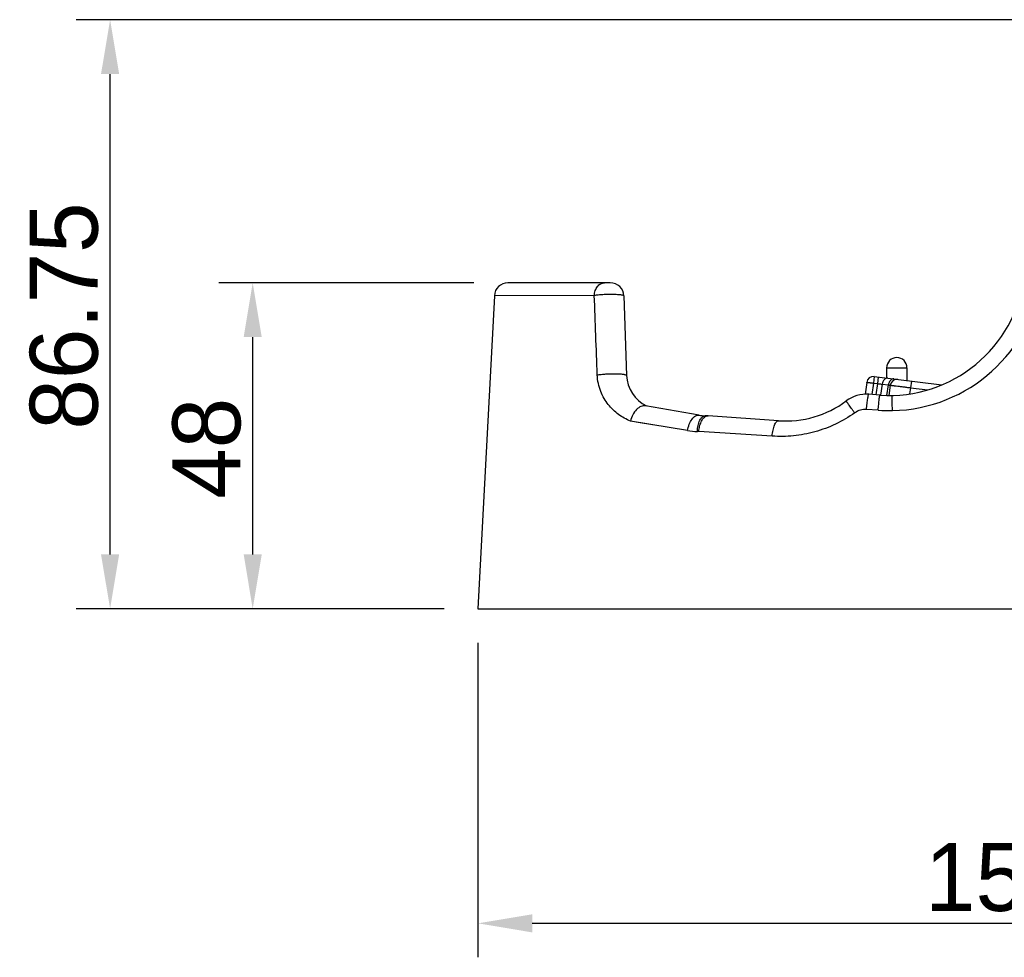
# Model space of a CAD drawing. Header units: millimetres. Extents: x 0 to 1189, y 0 to 841.
# Tile 5 of 8: x 584 to 729, y 169 to 307. Entities that reach past the tile are written whole.
import ezdxf

# ---------------------------------------------------------------- set-up
doc = ezdxf.new("R2010")
doc.units = ezdxf.units.MM
doc.header["$LTSCALE"] = 65.395
doc.header["$PDMODE"] = 3
doc.header["$PDSIZE"] = 0.01
doc.layers.get('0').update_dxf_attribs({"linetype": 'CONTINUOUS'})
doc.layers.get('Defpoints').update_dxf_attribs({"linetype": 'CONTINUOUS'})
doc.layers.add('CRADLE_CASE_RH-SHAPE', color=7, linetype='CONTINUOUS')
doc.layers.add('POGO_1554318-SHAPE', color=7, linetype='CONTINUOUS')
doc.styles.get("Standard").update_dxf_attribs({"font": 'gothic.ttf'})
doc.dimstyles.new('WALL', dxfattribs={"dimtxt": 10, "dimasz": 8, "dimexe": 5, "dimexo": 5, "dimgap": 1.5, "dimtad": 1, "dimtoh": 1, "dimdsep": 46, "dimtxsty": 'STANDARD', "dimcen": 0, "dimadec": 0, "dimazin": 0, "dimtp": 0.001, "dimtm": 0.001, "dimtfac": 1, "dimtofl": 0, "dimtmove": 0, "dimatfit": 3, "dimfxl": 1, "dimtolj": 1, "dimarcsym": 0})

# ---------------------------------------------------------------- blocks, each defined once
blk = doc.blocks.new('*D151')
at = {"color": 0, "lineweight": -2}
for p, q in [((650.84, 267.9), (613.25, 267.9)), ((618.25, 227.9), (618.25, 259.9)), ((646.43, 219.9), (613.25, 219.9))]:
    blk.add_line(p, q, dxfattribs=at)
at = {"color": 0}
for points in [[(616.92, 259.9), (619.58, 259.9), (618.25, 267.9)], [(616.92, 227.9), (619.58, 227.9), (618.25, 219.9)]]:
    blk.add_solid(points, dxfattribs=at)
at = {"layer": 'Defpoints', "color": 0}
for p in [(618.25, 267.9), (655.84, 267.9), (651.43, 219.9)]:
    blk.add_point(p, dxfattribs=at)
at = {"color": 0, "insert": (611.5, 243.53), "char_height": 10, "attachment_point": 5, "rotation": 90}
blk.add_mtext('\\A1;48', dxfattribs=at)
blk = doc.blocks.new('*D153')
at = {"color": 0, "lineweight": -2}
for p, q in [((733.79, 306.65), (592.25, 306.65)), ((597.25, 227.9), (597.25, 298.65)), ((641.43, 219.9), (592.25, 219.9))]:
    blk.add_line(p, q, dxfattribs=at)
at = {"color": 0}
for points in [[(595.91, 298.65), (598.58, 298.65), (597.25, 306.65)], [(595.91, 227.9), (598.58, 227.9), (597.25, 219.9)]]:
    blk.add_solid(points, dxfattribs=at)
at = {"layer": 'Defpoints', "color": 0}
for p in [(597.25, 306.65), (738.79, 306.65), (646.43, 219.9)]:
    blk.add_point(p, dxfattribs=at)
at = {"color": 0, "insert": (590.49, 263.01), "char_height": 10, "attachment_point": 5, "rotation": 90}
blk.add_mtext('\\A1;86.75', dxfattribs=at)
blk = doc.blocks.new('*D154')
at = {"color": 0, "lineweight": -2}
for p, q in [((651.43, 214.9), (651.43, 168.58)), ((805.43, 214.9), (805.43, 168.58)), ((659.43, 173.58), (797.43, 173.58))]:
    blk.add_line(p, q, dxfattribs=at)
at = {"color": 0}
for points in [[(659.43, 174.91), (659.43, 172.24), (651.43, 173.58)], [(797.43, 174.91), (797.43, 172.24), (805.43, 173.58)]]:
    blk.add_solid(points, dxfattribs=at)
at = {"layer": 'Defpoints', "color": 0}
for p in [(651.43, 219.9), (805.43, 219.9), (805.43, 173.58)]:
    blk.add_point(p, dxfattribs=at)
at = {"color": 0, "insert": (728.43, 180.33), "char_height": 10, "attachment_point": 5}
blk.add_mtext('\\A1;154', dxfattribs=at)

msp = doc.modelspace()

# ---------------------------------------------------------------- linework, layer by layer
at = {"layer": 'CRADLE_CASE_RH-SHAPE', "color": 7, "linetype": 'Continuous'}
for p, q in [((670.92, 267.897), (655.84, 267.897)), ((653.842, 266.002), (651.426, 219.897)), ((668.563, 266.029), (653.842, 266.002)), ((672.918, 265.967), (673.327, 254.256)), ((709.799, 254.097), (709.679, 253.122)), ((709.799, 254.097), (719.766, 252.874)), ((710.38, 254.026), (710.26, 253.051)), ((708.686, 253.244), (708.44, 251.489)), ((709.679, 253.122), (709.444, 251.45)), ((709.679, 253.122), (710.26, 253.051)), ((710.26, 253.051), (710.029, 251.409)), ((710.963, 252.972), (710.736, 251.359)), ((710.963, 252.972), (711.871, 252.86)), ((711.654, 251.321), (711.871, 252.86)), ((712.16, 252.818), (711.95, 251.318)), ((715.138, 252.452), (715.009, 251.54)), ((715.257, 253.427), (715.138, 252.452)), ((715.138, 252.452), (717.699, 252.137)), ((710.636, 251.366), (708.992, 251.481)), ((683.986, 248.398), (676.114, 249.786)), ((695.673, 247.587), (685.321, 248.31)), ((710.374, 249.129), (708.659, 249.24)), ((682.289, 246.131), (673.891, 247.532)), ((675.316, 247.293), (673.891, 247.532)), ((678.066, 246.836), (675.316, 247.293)), ((694.755, 245.315), (683.954, 246.015)), ((651.426, 219.897), (805.426, 219.897))]:
    msp.add_line(p, q, dxfattribs=at)
for centre, radius, start, end in [((712.031, 271.317), 20, 266, 353), ((712.031, 271.579), 22.5, 271.11797, 352.99994), ((655.84, 265.897), 2, 90, 177), ((670.92, 265.897), 2, 2, 90), ((678.524, 254.438), 5.2, 182, 244.05763), ((709.677, 253.105), 1, 83, 172), ((713.151, 252.678), 1, 83, 172), ((708.643, 246.493), 5, 86, 126.59843), ((696.719, 262.55), 15, 266, 306.59843), ((684.854, 253.322), 5, 260, 270.6791), ((684.972, 243.323), 5, 86, 90.6791), ((711.959, 273.578), 24.5, 266.29174, 271.19576), ((683.63, 254.178), 8.158, 260.53779, 270.77698), ((683.778, 243.299), 2.722, 86.29195, 90.77523)]:
    msp.add_arc(centre, radius, start, end, dxfattribs=at)
for points, knots in [([(668.563, 266.029), (668.575, 266.274), (668.664, 266.749), (668.985, 267.362), (669.462, 267.79), (669.861, 267.897), (670.049, 267.897)], [0, 0, 0, 0, 0.2828104, 0.5465423, 0.7834206, 1, 1, 1, 1]), ([(672.918, 265.967), (672.918, 265.984), (672.891, 266.008), (672.85, 266.028), (672.775, 266.055), (672.649, 266.084), (672.369, 266.126), (671.917, 266.161), (671.285, 266.181), (670.575, 266.177), (669.852, 266.151), (669.179, 266.104), (668.755, 266.057), (668.563, 266.029)], [0, 0, 0, 0, 0.0113025, 0.0205144, 0.0325126, 0.0650376, 0.1086623, 0.225685, 0.3738004, 0.5400135, 0.7096121, 0.8675765, 1, 1, 1, 1]), ([(669.003, 254.335), (669.196, 254.369), (669.619, 254.426), (670.291, 254.483), (671.01, 254.514), (671.713, 254.518), (672.261, 254.497), (672.644, 254.463), (672.875, 254.434), (673.062, 254.398), (673.186, 254.364), (673.26, 254.331), (673.303, 254.305), (673.327, 254.275), (673.327, 254.256)], [0, 0, 0, 0, 0.1339101, 0.2921373, 0.4610731, 0.6260752, 0.7728732, 0.8354378, 0.8889731, 0.9324282, 0.9651091, 0.97737, 0.9870242, 1, 1, 1, 1]), ([(673.891, 247.532), (673.266, 247.785), (672.057, 248.459), (670.792, 249.678), (669.976, 250.875), (669.472, 251.919), (669.122, 253.084), (669.019, 253.911), (669.003, 254.335)], [0, 0, 0, 0, 0.2285933, 0.464429, 0.588643, 0.7188542, 0.856113, 1, 1, 1, 1]), ([(711.783, 253.854), (711.692, 253.865), (711.488, 253.831), (711.234, 253.634), (711.047, 253.336), (710.981, 253.097), (710.963, 252.972)], [0, 0, 0, 0, 0.2099225, 0.4449542, 0.7118826, 1, 1, 1, 1]), ([(708.686, 253.244), (708.687, 253.246), (708.696, 253.244), (708.708, 253.245), (708.733, 253.243), (708.765, 253.24), (708.807, 253.236), (708.879, 253.228), (708.987, 253.215), (709.135, 253.196), (709.305, 253.174), (709.488, 253.149), (709.614, 253.131), (709.679, 253.122)], [0, 0, 0, 0, 0.0051123, 0.0195963, 0.0434862, 0.0765632, 0.1185206, 0.1689638, 0.2932723, 0.4447339, 0.6175085, 0.8050274, 1, 1, 1, 1]), ([(710.26, 253.051), (710.325, 253.044), (710.559, 253.019), (710.794, 252.993), (710.963, 252.972)], [0, 0, 0, 0, 0.2758847, 1, 1, 1, 1]), ([(712.691, 253.742), (712.6, 253.754), (712.396, 253.719), (712.142, 253.523), (711.955, 253.224), (711.888, 252.986), (711.871, 252.86)], [0, 0, 0, 0, 0.2099225, 0.4449542, 0.7118826, 1, 1, 1, 1]), ([(711.871, 252.86), (711.912, 252.855), (711.97, 252.848), (712.041, 252.838), (712.083, 252.833), (712.115, 252.827), (712.14, 252.824), (712.151, 252.82), (712.161, 252.819), (712.16, 252.818)], [0, 0, 0, 0, 0.4242454, 0.5963186, 0.7394061, 0.8521494, 0.9334992, 0.9827603, 1, 1, 1, 1]), ([(712.16, 252.818), (712.161, 252.819), (712.168, 252.817), (712.176, 252.818), (712.196, 252.815), (712.22, 252.814), (712.252, 252.81), (712.309, 252.804), (712.397, 252.794), (712.521, 252.78), (712.671, 252.762), (712.844, 252.741), (713.118, 252.707), (713.505, 252.659), (714.013, 252.595), (714.564, 252.526), (714.944, 252.477), (715.138, 252.452)], [0, 0, 0, 0, 0.0012426, 0.0048677, 0.0108824, 0.0192786, 0.0300377, 0.0431303, 0.0761918, 0.1181472, 0.168595, 0.2270456, 0.2929428, 0.4444562, 0.6173269, 0.8049046, 1, 1, 1, 1]), ([(708.659, 249.24), (708.67, 249.39), (708.695, 249.683), (708.736, 250.105), (708.779, 250.489), (708.824, 250.822), (708.868, 251.093), (708.908, 251.293), (708.943, 251.414), (708.969, 251.468), (708.986, 251.482), (708.992, 251.481)], [0, 0, 0, 0, 0.198194, 0.3861894, 0.5575827, 0.7066868, 0.8285169, 0.9191238, 0.9758758, 0.9914829, 1, 1, 1, 1]), ([(710.374, 249.129), (710.385, 249.279), (710.408, 249.57), (710.444, 249.991), (710.481, 250.374), (710.517, 250.706), (710.547, 250.946), (710.57, 251.104), (710.585, 251.196), (710.599, 251.267), (710.612, 251.32), (710.621, 251.349), (710.631, 251.367), (710.636, 251.366)], [0, 0, 0, 0, 0.1994723, 0.3885528, 0.5608044, 0.7105017, 0.8326078, 0.8820121, 0.9230818, 0.9554988, 0.9790443, 0.9936535, 1, 1, 1, 1]), ([(712.47, 249.083), (712.467, 249.233), (712.461, 249.524), (712.453, 249.944), (712.445, 250.326), (712.439, 250.616), (712.434, 250.819), (712.431, 250.947), (712.429, 251.057), (712.427, 251.149), (712.425, 251.213), (712.424, 251.254), (712.423, 251.278), (712.422, 251.296), (712.423, 251.31), (712.421, 251.316), (712.422, 251.321), (712.421, 251.321)], [0, 0, 0, 0, 0.2004186, 0.3902576, 0.5630781, 0.7131507, 0.7780453, 0.8354251, 0.8848238, 0.9258154, 0.9580603, 0.9708189, 0.9812914, 0.9894568, 0.9953036, 0.9988209, 1, 1, 1, 1]), ([(676.114, 249.786), (676.005, 249.805), (675.772, 249.808), (675.423, 249.71), (675.081, 249.517), (674.636, 249.133), (674.181, 248.474), (673.962, 247.858), (673.891, 247.532)], [0, 0, 0, 0, 0.0964133, 0.1996888, 0.312657, 0.43609, 0.7088627, 1, 1, 1, 1]), ([(706.92, 248.75), (706.834, 248.867), (706.666, 249.094), (706.425, 249.423), (706.208, 249.721), (706.045, 249.948), (705.931, 250.107), (705.86, 250.207), (705.8, 250.294), (705.75, 250.366), (705.711, 250.424), (705.686, 250.462), (705.672, 250.485), (705.666, 250.496), (705.663, 250.502), (705.661, 250.507), (705.662, 250.507)], [0, 0, 0, 0, 0.2018007, 0.3921465, 0.5648531, 0.7144381, 0.7790221, 0.8360826, 0.8851766, 0.9259004, 0.957934, 0.9810303, 0.9891661, 0.995017, 0.9985919, 1, 1, 1, 1]), ([(682.289, 246.131), (682.343, 246.45), (682.505, 247.044), (682.846, 247.705), (683.189, 248.099), (683.448, 248.298), (683.718, 248.408), (683.902, 248.413), (683.986, 248.398)], [0, 0, 0, 0, 0.3164206, 0.5988758, 0.7195995, 0.8248836, 0.9165818, 1, 1, 1, 1]), ([(683.741, 246.021), (683.749, 246.32), (683.814, 246.88), (684.022, 247.527), (684.264, 247.931), (684.46, 248.147), (684.678, 248.287), (684.838, 248.321), (684.913, 248.322)], [0, 0, 0, 0, 0.3229086, 0.6056063, 0.7250972, 0.8287122, 0.9185442, 1, 1, 1, 1]), ([(683.954, 246.015), (683.977, 246.265), (684.055, 246.742), (684.271, 247.389), (684.56, 247.9), (684.824, 248.151), (684.961, 248.226)], [0, 0, 0, 0, 0.3006271, 0.5769194, 0.8123346, 1, 1, 1, 1]), ([(684.961, 248.226), (684.99, 248.241), (685.103, 248.294), (685.23, 248.317), (685.321, 248.31)], [0, 0, 0, 0, 0.2654362, 1, 1, 1, 1]), ([(706.92, 248.75), (706.033, 248.117), (704.148, 247.012), (701.095, 245.878), (697.934, 245.285), (695.803, 245.247), (694.755, 245.315)], [0, 0, 0, 0, 0.2538668, 0.5061026, 0.7552207, 1, 1, 1, 1]), ([(708.659, 249.24), (708.354, 249.26), (707.733, 249.196), (707.169, 248.927), (706.92, 248.75)], [0, 0, 0, 0, 0.4997168, 1, 1, 1, 1]), ([(694.755, 245.315), (694.782, 245.616), (694.845, 246.051), (694.981, 246.595), (695.096, 246.936), (695.225, 247.215), (695.363, 247.423), (695.508, 247.557), (695.623, 247.59), (695.673, 247.587)], [0, 0, 0, 0, 0.3524075, 0.511572, 0.6528722, 0.7726217, 0.8687907, 0.9422832, 1, 1, 1, 1])]:
    msp.add_open_spline(points, degree=3, knots=knots, dxfattribs=at)
msp.add_open_spline([(669.003, 254.335), (668.857, 258.233), (668.71, 262.131), (668.563, 266.029)], degree=3, dxfattribs=at)
at = {"layer": 'POGO_1554318-SHAPE', "color": 7, "linetype": 'Continuous'}
for p, q in [((711.616, 255.397), (714.616, 255.397)), ((711.616, 255.397), (711.616, 253.874)), ((714.616, 255.397), (714.616, 253.506))]:
    msp.add_line(p, q, dxfattribs=at)
msp.add_arc((713.116, 255.397), 1.5, 0, 180, dxfattribs=at)

# ---------------------------------------------------------------- dimensions: what is measured, and where the dimension line sits
at = {"color": 5}
for base, p1, p2, picture, middle in [((597.245, 306.647), (646.426, 219.897), (738.786, 306.647), '*D153', (597.245, 263.013)), ((618.249, 267.897), (651.426, 219.897), (655.84, 267.897), '*D151', (618.249, 243.535))]:
    dim = msp.add_linear_dim(base=base, p1=p1, p2=p2, angle=90, dimstyle='WALL', dxfattribs=at)
    dim.commit()
    dim.dimension.update_dxf_attribs({"geometry": picture, "text_midpoint": middle, "dimtype": 160})
dim = msp.add_linear_dim(base=(805.426, 173.575), p1=(651.426, 219.897), p2=(805.426, 219.897), dimstyle='WALL', override={"dimdec": 1}, dxfattribs=at)
dim.commit()
dim.dimension.update_dxf_attribs({"geometry": '*D154', "text_midpoint": (728.426, 173.575), "dimtype": 160})

doc.saveas('drawing.dxf')
